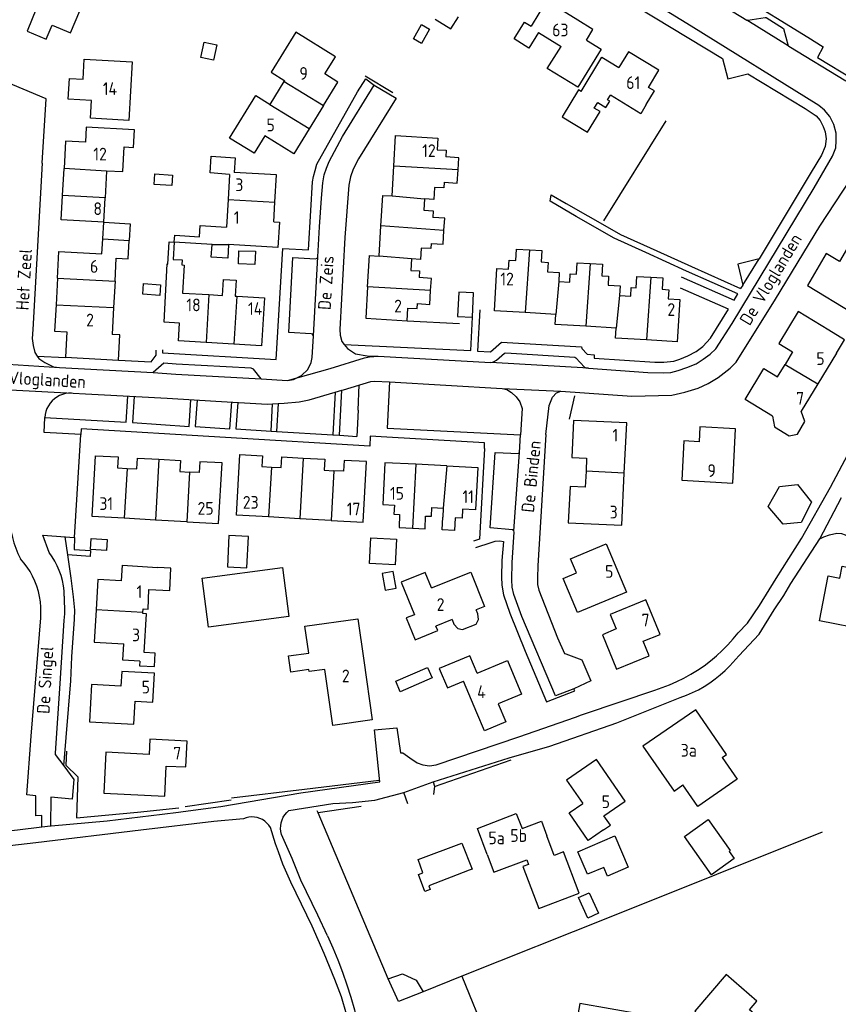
# Model space of a CAD drawing. Header units: metres. Extents: x 226218 to 240385, y 439369 to 449677.
# Tile 34 of 256: x 228172 to 228333, y 440047 to 440241. Entities that reach past the tile are written whole.
import ezdxf

# ---------------------------------------------------------------- set-up
doc = ezdxf.new("R2010")
doc.units = ezdxf.units.M
doc.header["$MEASUREMENT"] = 0
for name, color, linetype in [('BIJGEBOUW', 4, 'Continuous'), ('DAKRAND', 4, 'Continuous'), ('DAKRAND-BYG', 4, 'Continuous'), ('HEG', 253, 'Continuous'), ('HEK', 253, 'Continuous'), ('HOOFDGEBOUW', 4, 'Continuous'), ('HUISNUMMER', 253, 'Continuous'), ('KANTVERH', 253, 'Continuous'), ('RASTER', 253, 'Continuous'), ('STRAATNAAM', 253, 'Continuous'), ('TUSSENMUUR', 253, 'Continuous')]:
    doc.layers.add(name, color=color, linetype=linetype)
doc.styles.get("Standard").update_dxf_attribs({"font": 'iso.shx'})

msp = doc.modelspace()

# ---------------------------------------------------------------- linework, layer by layer
at = {"layer": 'BIJGEBOUW'}
msp.add_lwpolyline([(228185.72, 440136.83), (228185.86, 440139), (228189, 440138.8), (228188.86, 440136.63), (228185.72, 440136.83)], dxfattribs=at)
at = {"layer": 'DAKRAND'}
for p, q in [((228190.54, 440189.61), (228190.25, 440184.47)), ((228190.25, 440184.47), (228189.96, 440179.16))]:
    msp.add_line(p, q, dxfattribs=at)
for points in [[(228253.54, 440241.15), (228256.63, 440239.24), (228258.1, 440241.61)], [(228231.8, 440230.38), (228233.9, 440233.78), (228226.1, 440238.59), (228221.25, 440230.72), (228223.94, 440229.06)], [(228220, 440218.21), (228217.9, 440214.8), (228213.09, 440217.77), (228218.26, 440226.15), (228221.08, 440224.41)], [(228282.28, 440226.96), (228281.75, 440227.28), (228278.52, 440221.98), (228283.54, 440218.93), (228286, 440222.97), (228284.84, 440223.67), (228285.53, 440224.8), (228287.13, 440223.82), (228287.88, 440225.06), (228287.46, 440225.32)], [(228295.08, 440224.41), (228293.99, 440222.51), (228288.01, 440226.24)], [(228188.88, 440211.35), (228192.07, 440211.17), (228192.35, 440216.05), (228194.2, 440215.94), (228194.4, 440219.39), (228184.89, 440219.94), (228184.71, 440216.94)], [(228213.05, 440210.61), (228209.25, 440210.93), (228209.47, 440214.2), (228214.15, 440213.88), (228214, 440211.02)], [(228258.04, 440211.52), (228258.2, 440213.91), (228255.63, 440214.08)], [(228255.33, 440209.09), (228257.88, 440208.92), (228258.04, 440211.52)], [(228188.13, 440197.95), (228188.32, 440201.2), (228193.52, 440200.91), (228193.34, 440197.62)], [(228221.78, 440201.32), (228222.91, 440201.25), (228222.6, 440196.23), (228212.87, 440196.82)], [(228255.25, 440199.57), (228255.41, 440202.03), (228253.07, 440202.18)], [(228209.64, 440196.86), (228202.2, 440197.31), (228202.3, 440198.66), (228207.14, 440198.36), (228207.28, 440200.59), (228212.48, 440200.28)], [(228252.77, 440197.06), (228255.08, 440196.91), (228255.25, 440199.57)], [(228190.54, 440189.61), (228190.79, 440194.16), (228193.14, 440194.03), (228193.34, 440197.62)], [(228203.2, 440181.36), (228200.21, 440181.55), (228200.83, 440193.01), (228200.94, 440192.99), (228201.19, 440197.34), (228202.15, 440197.31), (228202.01, 440193.91), (228203.75, 440193.83), (228203.68, 440192.83), (228204.13, 440192.8), (228203.83, 440187.29)], [(228212.87, 440196.82), (228212.71, 440194.15), (228209.48, 440194.35), (228209.64, 440196.86)], [(228269.42, 440193.7), (228269.54, 440195.94), (228272.07, 440195.8)], [(228272.07, 440195.8), (228274.53, 440195.67), (228274.41, 440193.4)], [(228281.33, 440191), (228281.46, 440193.26), (228284.06, 440193.11)], [(228284.06, 440193.11), (228286.49, 440192.97), (228286.36, 440190.7)], [(228211.71, 440186.83), (228211.88, 440189.98), (228214.38, 440189.84), (228214.21, 440186.68)], [(228252.63, 440187.8), (228252.78, 440190.18), (228250.36, 440190.34)], [(228293.08, 440188.33), (228293.2, 440190.54), (228295.95, 440190.39)], [(228295.95, 440190.39), (228298.33, 440190.26), (228298.21, 440188.03)], [(228250.06, 440185.2), (228252.46, 440185.05), (228252.63, 440187.8)], [(228319.93, 440163.07), (228320.33, 440160.98), (228323.2, 440159.2), (228324.86, 440159.54), (228326.29, 440162.03), (228325.56, 440164.06)], [(228246.54, 440143.7), (228246.42, 440141.14), (228249.08, 440141.03)], [(228249.08, 440141.03), (228251.54, 440140.92), (228251.65, 440143.43)], [(228257.47, 440143.07), (228257.33, 440140.55), (228254.89, 440140.69), (228255.04, 440143.2)], [(228196.05, 440125.14), (228197.03, 440125.09), (228197.2, 440128.95), (228201.35, 440128.77), (228201.54, 440133.2), (228198.9, 440133.32)], [(228340.27, 440130.01), (228338.52, 440120.97), (228329.17, 440122.79), (228330.89, 440131.65), (228333.18, 440131.21), (228333.64, 440133.57), (228338.11, 440132.7), (228337.68, 440130.52), (228340.27, 440130.01)], [(228195.43, 440114.89), (228195.38, 440113.99), (228198.28, 440113.82), (228198.44, 440116.42), (228196.29, 440116.55), (228196.75, 440124.19), (228195.99, 440124.23)], [(228249.44, 440124.01), (228247.85, 440123.37), (228249.57, 440119.08), (228254.04, 440120.88), (228253.68, 440121.77)], [(228256.86, 440123.05), (228257.22, 440122.14), (228258.01, 440121.29), (228258.93, 440121.12), (228261.6, 440122.17), (228262.06, 440123.08), (228261.93, 440124.16), (228261.63, 440124.96)], [(228231.83, 440113.26), (228228.75, 440112.83), (228228.7, 440113.21), (228225.15, 440112.72), (228224.7, 440115.94), (228228.65, 440116.48)], [(228265.92, 440106.47), (228267.41, 440102.94), (228263.25, 440101.18), (228261.76, 440104.72)], [(228310, 440095.93), (228312.95, 440091.69), (228305.22, 440086.32), (228302.29, 440090.53)], [(228286.66, 440081.7), (228288.02, 440082.64), (228286.74, 440084.48)], [(228263.79, 440076.83), (228265.1, 440073.37), (228271.54, 440075.81), (228271.89, 440074.89), (228270.78, 440074.47), (228273.91, 440066.22), (228281.87, 440069.24), (228278.8, 440077.35), (228276.98, 440076.66), (228275.52, 440080.53)]]:
    msp.add_lwpolyline(points, dxfattribs=at)
at = {"layer": 'DAKRAND-BYG'}
msp.add_line((228250.25, 440072.93), (228251.12, 440073.26), dxfattribs=at)
for points in [[(228252.43, 440239.22), (228250.84, 440236.39), (228249.25, 440237.29), (228250.85, 440240.11), (228252.43, 440239.22)], [(228207.43, 440233.6), (228208.05, 440236.65), (228210.56, 440236.14), (228209.94, 440233.09), (228207.43, 440233.6)], [(228198.39, 440210.72), (228201.84, 440210.49), (228201.7, 440208.42), (228198.26, 440208.64), (228198.39, 440210.72)], [(228214.92, 440195.62), (228218.17, 440195.5), (228218.07, 440192.89), (228214.83, 440193.01), (228214.92, 440195.62)], [(228196.12, 440189.15), (228199.51, 440188.93), (228199.37, 440186.82), (228195.98, 440187.04), (228196.12, 440189.15)], [(228260.88, 440182.55), (228261.09, 440187.36), (228258.17, 440187.49), (228257.96, 440182.68), (228260.88, 440182.55)], [(228321.26, 440149.26), (228324.8, 440149.63), (228327.6, 440146.16), (228325.55, 440142.13), (228322, 440141.8), (228319.05, 440145.3), (228321.26, 440149.26)], [(228212.96, 440139.62), (228212.66, 440133.41), (228216.5, 440133.23), (228216.8, 440139.43), (228212.96, 440139.62)], [(228240.62, 440134.1), (228240.88, 440139.15), (228245.93, 440138.89), (228245.68, 440133.85), (228240.62, 440134.1)], [(228207.68, 440131.2), (228223.47, 440133.31), (228224.76, 440123.69), (228208.96, 440121.58), (228207.68, 440131.2)], [(228243.09, 440132.13), (228243.69, 440128.87), (228245.84, 440129.26), (228245.24, 440132.52), (228243.09, 440132.13)], [(228245.77, 440110.91), (228252.05, 440113.64), (228252.95, 440111.57), (228246.67, 440108.84), (228245.77, 440110.91)], [(228307.26, 440083.73), (228311.61, 440077.63), (228311.37, 440077.46), (228312.38, 440076.05), (228307.92, 440072.87), (228302.57, 440080.4), (228307.26, 440083.73)], [(228251.12, 440073.26), (228250.17, 440075.84), (228258.77, 440079.1), (228260.81, 440073.96), (228260.25, 440073.75)], [(228281.6, 440077.39), (228288.9, 440080.52), (228291.53, 440074.36), (228287.43, 440072.61), (228286.69, 440074.32), (228283.5, 440072.95), (228281.6, 440077.39)], [(228260.25, 440073.75), (228252.28, 440070.67), (228252.56, 440069.95), (228251.48, 440069.57), (228250.25, 440072.93)], [(228283.6, 440064.34), (228281.74, 440068.37), (228283.83, 440069.33), (228285.68, 440065.3), (228283.6, 440064.34)], [(228244.31, 440052.41), (228247.13, 440053.39), (228249.79, 440052.14), (228251.17, 440049.86), (228246.31, 440047.92), (228244.31, 440052.41)]]:
    msp.add_lwpolyline(points, dxfattribs=at)
at = {"layer": 'HEG'}
for p, q in [((228239.78, 440230.02), (228245.21, 440226.72)), ((228286.72, 440201.5), (228298.96, 440221.18)), ((228248.02, 440181.85), (228258.33, 440181.28)), ((228280.93, 440167.06), (228279.91, 440162.48)), ((228204.32, 440086.29), (228213.42, 440087.57)), ((228194.96, 440085.17), (228203.07, 440086.05)), ((228239, 440086.32), (228230.52, 440085.01))]:
    msp.add_line(p, q, dxfattribs=at)
msp.add_lwpolyline([(228181.01, 440097.17), (228180.89, 440094.41), (228183.23, 440092.12), (228182.93, 440084.07), (228194.96, 440085.17)], dxfattribs=at)
at = {"layer": 'HEK'}
msp.add_lwpolyline([(228258.8, 440052.9), (228263.69, 440040.86), (228278.02, 440037.96)], dxfattribs=at)
at = {"layer": 'HOOFDGEBOUW'}
for p, q in [((228273.86, 440238.55), (228278.33, 440235.8)), ((228221.08, 440224.41), (228223.85, 440228.92)), ((228223.85, 440228.92), (228223.94, 440229.06)), ((228287.46, 440225.32), (228288.01, 440226.24)), ((228231.57, 440224.15), (228228.76, 440219.58)), ((228180.22, 440206.5), (228180.51, 440211.76)), ((228188.88, 440211.29), (228188.59, 440206.02)), ((228188.88, 440211.35), (228188.88, 440211.29)), ((228213.05, 440210.61), (228212.78, 440205.66)), ((228245.04, 440206.39), (228245.39, 440212.28)), ((228188.32, 440201.2), (228188.59, 440206.02)), ((228212.78, 440205.66), (228212.48, 440200.28)), ((228221.78, 440201.32), (228221.99, 440205.15)), ((228242.49, 440194.54), (228242.85, 440200.52)), ((228179.22, 440190.23), (228178.93, 440184.99)), ((228203.83, 440187.29), (228209.01, 440186.98)), ((228209.01, 440186.98), (228211.71, 440186.83)), ((228214.21, 440186.68), (228214.48, 440186.67)), ((228178.93, 440184.99), (228178.65, 440179.78)), ((228277.28, 440183.1), (228271.23, 440183.46)), ((228289.17, 440180.4), (228283.17, 440180.76)), ((228213.93, 440177.24), (228208.46, 440177.56)), ((228332.5, 440175.49), (228328.84, 440169.46)), ((228328.84, 440169.46), (228325.56, 440164.06)), ((228255.85, 440153.28), (228249.75, 440153.6)), ((228255.13, 440144.99), (228255.04, 440143.2)), ((228198.48, 440142.64), (228192.36, 440142.99)), ((228226.89, 440142.9), (228220.76, 440143.25)), ((228233.05, 440142.55), (228226.89, 440142.9)), ((228204.64, 440142.29), (228198.48, 440142.64)), ((228195.99, 440124.23), (228196.01, 440124.43)), ((228196.01, 440124.43), (228196.05, 440125.14)), ((228256.86, 440123.05), (228253.68, 440121.77)), ((228261.76, 440104.72), (228259.14, 440110.96))]:
    msp.add_line(p, q, dxfattribs=at)
for points in [[(228171.87, 440244.68), (228175.1, 440243.33), (228173.25, 440238.83), (228176.99, 440237.26), (228178.14, 440239.99), (228181.79, 440238.46), (228185.45, 440247.17), (228174.81, 440251.65), (228171.87, 440244.68)], [(228283.29, 440237), (228284.59, 440239.12), (228281.6, 440240.99), (228275.46, 440244.74), (228272.42, 440239.79)], [(228273.86, 440238.55), (228271.98, 440235.48), (228269.06, 440237.28), (228271.1, 440240.6), (228272.42, 440239.79)], [(228283.29, 440237), (228286.18, 440235.23), (228281.62, 440227.79), (228275.6, 440231.47), (228278.33, 440235.8)], [(228295.52, 440227.73), (228297.55, 440231.1), (228291.55, 440234.71), (228289.69, 440231.63)], [(228181.33, 440225.44), (228181.57, 440229.5), (228184.26, 440229.34), (228184.49, 440233.28), (228193.92, 440232.74), (228193.26, 440221.24), (228185.71, 440221.67), (228185.91, 440225.18), (228181.33, 440225.44)], [(228282.28, 440226.96), (228286.35, 440233.66), (228289.69, 440231.63)], [(228231.57, 440224.15), (228234.41, 440228.77), (228231.8, 440230.38)], [(228295.08, 440224.41), (228296.66, 440227.04), (228295.52, 440227.73)], [(228228.76, 440219.58), (228225.74, 440214.67), (228220, 440218.21)], [(228184.71, 440216.94), (228180.81, 440217.16), (228180.51, 440211.76)], [(228245.39, 440212.28), (228245.75, 440218.25), (228254.06, 440217.75), (228253.92, 440215.48), (228255.71, 440215.38), (228255.63, 440214.08)], [(228221.99, 440205.15), (228222.29, 440210.57), (228214, 440211.02)], [(228255.33, 440209.09), (228255.27, 440207.97), (228253.42, 440208.08), (228253.28, 440205.69), (228251.46, 440205.8)], [(228188.32, 440201.2), (228179.95, 440201.67), (228180.22, 440206.5)], [(228242.85, 440200.52), (228243.21, 440206.5), (228245.04, 440206.39)], [(228251.46, 440205.8), (228251.33, 440203.58), (228253.15, 440203.47), (228253.07, 440202.18)], [(228179.22, 440190.23), (228179.5, 440195.45), (228187.95, 440194.99), (228188.13, 440197.95)], [(228252.77, 440197.06), (228252.7, 440196.03), (228250.81, 440196.14), (228250.68, 440193.91), (228248.89, 440194.02)], [(228335.62, 440183.39), (228341.01, 440192.34), (228334.68, 440196.16), (228333.08, 440193.51), (228330.49, 440195.06), (228326.77, 440188.76), (228335.62, 440183.39)], [(228240.24, 440188.5), (228240.61, 440194.66), (228242.49, 440194.54)], [(228248.89, 440194.02), (228248.75, 440191.75), (228250.44, 440191.65), (228250.36, 440190.34)], [(228271.23, 440183.46), (228265.19, 440183.82), (228265.68, 440192.13), (228267.96, 440191.99), (228268.07, 440193.78), (228269.42, 440193.7)], [(228274.41, 440193.4), (228275.77, 440193.32), (228275.66, 440191.49), (228277.96, 440191.35), (228277.86, 440189.58)], [(228277.86, 440189.58), (228280.03, 440189.46), (228280.12, 440191.07), (228281.33, 440191)], [(228286.36, 440190.7), (228287.67, 440190.62), (228287.56, 440188.84), (228289.92, 440188.7), (228289.81, 440186.78)], [(228240.24, 440188.5), (228239.87, 440182.34), (228248.02, 440181.85)], [(228289.81, 440186.78), (228292.01, 440186.65), (228292.12, 440188.39), (228293.08, 440188.33)], [(228298.21, 440188.03), (228299.48, 440187.95), (228299.37, 440186.13), (228301.68, 440185.99), (228301.18, 440177.71), (228295.12, 440178.07)], [(228214.48, 440186.67), (228219.94, 440186.35), (228219.39, 440176.92), (228213.93, 440177.24)], [(228248.02, 440181.85), (228248.17, 440184.33), (228250, 440184.22), (228250.06, 440185.2)], [(228331.02, 440179.97), (228324.96, 440183.64), (228321.15, 440177.36), (228323.86, 440175.71), (228322.38, 440173.26)], [(228283.17, 440180.76), (228277.16, 440181.12), (228277.28, 440183.1)], [(228178.65, 440179.78), (228181.05, 440179.65), (228180.77, 440174.65), (228191.21, 440174.09), (228191.48, 440179.08), (228189.96, 440179.16)], [(228208.46, 440177.56), (228203, 440177.88), (228203.2, 440181.36)], [(228295.12, 440178.07), (228289.05, 440178.43), (228289.17, 440180.4)], [(228332.5, 440175.49), (228334.08, 440178.11), (228331.02, 440179.97)], [(228319.93, 440163.07), (228314.51, 440166.36), (228318.2, 440172.46), (228320.9, 440170.82), (228322.38, 440173.26)], [(228290.75, 440151.84), (228291.23, 440161.74), (228280.76, 440162.25), (228280.41, 440154.95), (228283.34, 440154.81), (228283.22, 440152.23)], [(228312.09, 440149.92), (228312.66, 440160.57), (228305.64, 440160.95), (228305.48, 440158.04), (228302.48, 440158.2), (228302.07, 440150.46), (228312.09, 440149.92)], [(228192.36, 440142.99), (228186.04, 440143.35), (228186.72, 440155.3), (228191.15, 440155.04), (228191.02, 440152.89), (228192.91, 440152.78)], [(228192.91, 440152.78), (228194.81, 440152.68), (228194.93, 440154.83), (228199.17, 440154.58)], [(228199.17, 440154.58), (228203.41, 440154.33), (228203.28, 440152.18), (228205.2, 440152.07)], [(228220.76, 440143.25), (228214.44, 440143.61), (228215.12, 440155.56), (228219.55, 440155.3), (228219.42, 440153.15), (228221.32, 440153.04)], [(228221.32, 440153.04), (228223.21, 440152.94), (228223.34, 440155.09), (228227.58, 440154.84)], [(228227.58, 440154.84), (228231.82, 440154.59), (228231.69, 440152.44), (228233.6, 440152.33)], [(228233.05, 440142.55), (228239.34, 440142.2), (228240.02, 440154.14), (228235.63, 440154.37), (228235.51, 440152.22), (228233.6, 440152.33)], [(228204.64, 440142.29), (228210.93, 440141.93), (228211.61, 440153.88), (228207.22, 440154.11), (228207.11, 440151.97), (228205.2, 440152.07)], [(228249.75, 440153.6), (228243.65, 440153.92), (228243.22, 440145.68), (228245.52, 440145.55), (228245.43, 440143.76), (228246.54, 440143.7)], [(228255.85, 440153.28), (228261.94, 440152.95), (228261.5, 440144.66), (228258.94, 440144.79), (228258.84, 440143), (228257.47, 440143.07)], [(228283.22, 440152.23), (228283.07, 440149.1), (228280.07, 440149.25), (228279.73, 440142.11), (228290.25, 440141.6), (228290.75, 440151.84)], [(228251.65, 440143.43), (228252.82, 440143.37), (228252.91, 440145.11), (228255.13, 440144.99)], [(228291.17, 440128.47), (228281.57, 440124.42), (228278.73, 440131.14), (228281.36, 440132.25), (228280.18, 440135.03), (228287.15, 440137.97), (228291.17, 440128.47)], [(228191.81, 440130.68), (228191.99, 440133.73), (228198.9, 440133.32)], [(228252.81, 440129.28), (228251.59, 440132.31), (228246.87, 440130.41), (228249.44, 440124.01)], [(228252.81, 440129.28), (228260.54, 440132.39), (228263.26, 440125.62), (228261.63, 440124.96)], [(228191.81, 440130.68), (228187.17, 440130.96), (228186.81, 440124.97)], [(228297.78, 440120.14), (228294.96, 440126.95), (228288, 440124.07), (228289.18, 440121.21), (228286.44, 440120.08), (228289.24, 440113.3), (228295.66, 440115.95), (228294.49, 440118.78), (228297.78, 440120.14)], [(228186.81, 440124.97), (228186.43, 440118.63), (228192.3, 440118.27)], [(228228.65, 440116.48), (228227.91, 440121.78), (228238.33, 440123.23), (228239.48, 440115.04)], [(228195.43, 440114.89), (228192.1, 440115.09), (228192.3, 440118.27)], [(228261.79, 440112.49), (228260.34, 440115.94), (228254.34, 440113.41), (228255.93, 440109.61), (228259.14, 440110.96)], [(228239.48, 440115.04), (228241.12, 440103.33), (228233.38, 440102.24), (228231.83, 440113.26)], [(228261.79, 440112.49), (228267.75, 440114.99), (228270.52, 440108.4), (228265.92, 440106.47)], [(228198.01, 440106.82), (228198.33, 440112.49), (228191.88, 440112.86), (228191.71, 440109.97), (228185.93, 440110.3), (228185.51, 440102.96), (228194.24, 440102.47), (228194.5, 440107.02), (228198.01, 440106.82)], [(228310, 440095.93), (228310.86, 440096.53), (228304.82, 440105.31), (228294.39, 440098.13), (228300.55, 440089.32), (228302.29, 440090.53)], [(228204.46, 440094.06), (228204.71, 440099.17), (228197.4, 440099.53), (228197.25, 440096.53), (228188.71, 440096.95), (228188.32, 440088.94), (228200.31, 440088.35), (228200.6, 440094.25), (228204.46, 440094.06)], [(228286.74, 440084.48), (228290.9, 440087.35), (228285.26, 440095.51), (228279.39, 440091.45), (228282.56, 440086.86)], [(228286.66, 440081.7), (228283.63, 440079.61), (228279.89, 440085.02), (228282.56, 440086.86)], [(228263.79, 440076.83), (228261.84, 440081.99), (228269.5, 440084.89), (228270.62, 440081.94), (228274.44, 440083.38), (228275.52, 440080.53)], [(228320.92, 440012.42), (228315.64, 440026.79), (228313.86, 440026.13), (228312.86, 440028.86), (228322.52, 440040.17), (228315.36, 440046.29), (228316.85, 440048.02), (228310.77, 440053.21), (228304.66, 440046.06), (228306.1, 440044.64), (228305.87, 440043.33), (228281.98, 440047.51), (228280.36, 440038.25), (228278.14, 440038.64), (228278.02, 440037.96)]]:
    msp.add_lwpolyline(points, dxfattribs=at)
at = {"layer": 'KANTVERH'}
for p, q in [((228323.01, 440235.93), (228314.85, 440240.94)), ((228176.23, 440212.84), (228174.39, 440180.11)), ((228229.61, 440178.89), (228230.47, 440194.42)), ((228314.1, 440188.83), (228317.27, 440194.01)), ((228314.1, 440188.83), (228313.64, 440188.17)), ((228175.25, 440174.9), (228180.77, 440174.62)), ((228163.79, 440173.7), (228179.64, 440172.63)), ((228283.7, 440172.49), (228264.48, 440173.6)), ((228233.87, 440167.78), (228235.15, 440168.16)), ((228234.68, 440159.3), (228235.15, 440168.16)), ((228238.38, 440164.25), (228238.6, 440169.21)), ((228266.72, 440168.52), (228278.25, 440168.02)), ((228233.87, 440167.78), (228233.38, 440159.38)), ((228221.28, 440160.14), (228221.52, 440165.51)), ((228221.52, 440165.51), (228222.61, 440165.55)), ((228222.61, 440165.55), (228222.32, 440160.07)), ((228238.38, 440164.25), (228238.09, 440159.09)), ((228221.28, 440160.14), (228222.32, 440160.07)), ((228222.32, 440160.07), (228233.38, 440159.38)), ((228233.38, 440159.38), (228234.68, 440159.3)), ((228234.68, 440159.3), (228238.09, 440159.09)), ((228269.01, 440140.51), (228270.13, 440155.9)), ((228329.2, 440138.94), (228333.46, 440147.04)), ((228181.25, 440135.77), (228180.75, 440139.34)), ((228313.15, 440120.44), (228315, 440122.36)), ((228311.51, 440113.98), (228313.27, 440115.92)), ((228275.45, 440106.88), (228281.01, 440109.02)), ((228281.01, 440109.02), (228280.85, 440109.45)), ((228282.92, 440104.51), (228296.73, 440109.18)), ((228248.16, 440086.84), (228247.39, 440089.01)), ((228177.93, 440088.12), (228177.83, 440082.48)), ((228176.14, 440082.28), (228177.83, 440082.48)), ((228222.13, 440078.94), (228221.12, 440082.18)), ((228225.39, 440076.05), (228223.31, 440080.78))]:
    msp.add_line(p, q, dxfattribs=at)
for points in [[(228331.2, 440222.02), (228330.17, 440223.28), (228329.04, 440224.21), (228303.89, 440239.79), (228266.1, 440262.99), (228217.26, 440293.04), (228198.73, 440304.14), (228190.09, 440308.15), (228183.49, 440311.01), (228174.77, 440313.96), (228160.01, 440317.7), (228140.34, 440321.63), (228124.43, 440324.28), (228110.83, 440326.07), (228101.73, 440326.4), (228084.18, 440325.44), (228071.96, 440324.19)], [(228166.18, 440314.11), (228172.37, 440312.55), (228179.55, 440310.25), (228186.11, 440307.62), (228192.05, 440304.98), (228198.83, 440301.54), (228212.03, 440293.8), (228223.42, 440286.9), (228239.17, 440277.31), (228248.99, 440271.09), (228265.51, 440261.05), (228289.87, 440245.72), (228310.06, 440233.43), (228311.15, 440229.43), (228315.05, 440230.43), (228326.35, 440223.56), (228328.49, 440222.13), (228329.3, 440221.24), (228329.91, 440220.06), (228330.25, 440218.99), (228330.45, 440217.64)], [(228218.42, 440304.42), (228223.91, 440301.04), (228225.31, 440300.19), (228229.28, 440297.7), (228230.11, 440294.22), (228232.26, 440292.97), (228234.5, 440294.47), (228235.92, 440295.43), (228239.26, 440293.4), (228238.52, 440292.08), (228246.39, 440287.17), (228249.13, 440285.46), (228267.53, 440274.13), (228270.35, 440272.48), (228292.7, 440258.68), (228296.02, 440256.53), (228313.41, 440245.98), (228326.87, 440237.61)], [(228289.79, 440259.24), (228290.64, 440255.92), (228290.77, 440255.77), (228295.21, 440253.07), (228295.47, 440253.11), (228298.58, 440253.93), (228298.73, 440253.92), (228304.63, 440250.15), (228304.74, 440249.99), (228305.49, 440246.8), (228305.63, 440246.65), (228314.85, 440240.94), (228315.05, 440240.95), (228318.49, 440241.52), (228318.66, 440241.49), (228322.09, 440239.35), (228323.01, 440235.93), (228323.14, 440235.82), (228334.37, 440229.02)], [(228176.23, 440212.84), (228176.99, 440225.51), (228141.18, 440240.51), (228140.79, 440239.56), (228123.87, 440201.55)], [(228326.87, 440237.61), (228329.85, 440235.71), (228328.77, 440233.65), (228335.93, 440229.32)], [(228199.9, 440176.09), (228199.91, 440175.52), (228222.22, 440174.19), (228223.57, 440196.08), (228228.64, 440195.81), (228229.04, 440203.53), (228229.39, 440209.15), (228229.6, 440210.23), (228229.91, 440211.37), (228230.22, 440212.66), (228238.23, 440226.84), (228239.92, 440229.4), (228241.51, 440228.21)], [(228231.14, 440205.93), (228231.44, 440208.98), (228231.71, 440210.53), (228232.16, 440211.86), (228232.65, 440213.19), (228235.27, 440218.08), (228241.51, 440228.21), (228245.89, 440225.63), (228238.46, 440213.67), (228237.39, 440211.63), (228236.89, 440210.16), (228236.57, 440208.52), (228235.77, 440198.19), (228234.75, 440180.13), (228234.82, 440179.03), (228235.2, 440177.78), (228235.65, 440177.2)], [(228235.65, 440177.2), (228236.27, 440176.4), (228237.86, 440175.36), (228240.18, 440174.92), (228242.34, 440174.84), (228264.48, 440173.6), (228265.01, 440173.75), (228265.62, 440174.11), (228267.19, 440175.49), (228267.42, 440175.52), (228280.99, 440174.65), (228281.2, 440174.54), (228282.92, 440172.74), (228283.2, 440172.57), (228283.7, 440172.49), (228295.41, 440171.67), (228298.45, 440171.57), (228299.92, 440171.68), (228301.35, 440172.05), (228303.04, 440172.62), (228304.89, 440173.34), (228306.29, 440174.27), (228307.63, 440175.27), (228308.75, 440176.32), (228311.95, 440181.28), (228328.09, 440208.01), (228331.71, 440214.21), (228332.36, 440215.83), (228332.46, 440217.23), (228332.46, 440218.75), (228331.98, 440220.47), (228331.2, 440222.02)], [(228330.45, 440217.64), (228330.29, 440216.13), (228329.55, 440214.39), (228327.49, 440211.06), (228317.27, 440194.01)], [(228315, 440122.36), (228317.32, 440125.85), (228320.64, 440131.15), (228325.62, 440139.03), (228331.32, 440149.09), (228338.12, 440161.94), (228351.73, 440186.79), (228360.29, 440203.64), (228360.34, 440204.33), (228360.08, 440205.08), (228359.64, 440205.66), (228358.76, 440206.38), (228345.06, 440212.49), (228342.18, 440213.07), (228341.38, 440213.12), (228340.6, 440212.95), (228339.89, 440213.62)], [(228329.22, 440200.44), (228335.24, 440209.61), (228336.5, 440211.5), (228337.3, 440212.22), (228337.98, 440212.69)], [(228174.39, 440180.11), (228174.26, 440178.32), (228174.43, 440176.98), (228174.78, 440175.62), (228175.25, 440174.9), (228175.56, 440174.43), (228176.73, 440173.61), (228178.45, 440172.8), (228179.64, 440172.63), (228198.03, 440171.68), (228202.48, 440171.34), (228219.29, 440170.41), (228224.49, 440170.09), (228225.65, 440170.3), (228227.22, 440171.1), (228228.45, 440172.27), (228229.16, 440173.65), (228229.33, 440174.59), (228229.61, 440178.89), (228229.41, 440179.23), (228229.11, 440179.28), (228224.75, 440179.51), (228225.51, 440194.26), (228229.99, 440194.01), (228230.29, 440194.13), (228230.47, 440194.42), (228230.79, 440200.34), (228231.14, 440205.93)], [(228301.94, 440190.48), (228312.34, 440185.91), (228313.06, 440187.11), (228302.96, 440191.62), (228294.97, 440195.26), (228288.73, 440198.06), (228281.27, 440202.34), (228276.17, 440205.34), (228276.38, 440206.61), (228279.34, 440204.9), (228287.83, 440200.02), (228290.03, 440198.79), (228297.17, 440195.58), (228303.97, 440192.53), (228313.64, 440188.17)], [(228275.3, 440159.47), (228275.97, 440165.18), (228276.62, 440166.79), (228277.39, 440167.67), (228278.25, 440168.02), (228292.26, 440167), (228300.1, 440167.21), (228302.68, 440167.77), (228305.31, 440168.58), (228307.24, 440169.47), (228309.21, 440170.69), (228311.6, 440172.49), (228312.73, 440173.66), (228320.52, 440186.1), (228329.22, 440200.44)], [(228317.27, 440194.01), (228313.12, 440192.97), (228314.1, 440188.83)], [(228262.29, 440183.99), (228261.89, 440175.86), (228264.41, 440175.73), (228266.56, 440177.62), (228282.34, 440176.71), (228282.37, 440176.41), (228283.44, 440175.29), (228284.8, 440175.15), (228284.84, 440174.51), (228296.75, 440173.7), (228298.52, 440173.66), (228300.51, 440173.91), (228301.69, 440174.28), (228303.24, 440174.95), (228304.89, 440175.81), (228306.19, 440176.75), (228307.73, 440178.41), (228311.22, 440184.1), (228301.81, 440188.27)], [(228235.65, 440177.2), (228260.58, 440175.97), (228260.88, 440182.55)], [(228191.21, 440174.09), (228197.65, 440173.76), (228198.62, 440175.08), (228198.63, 440176.08)], [(228224.49, 440170.09), (228232.85, 440172.44), (228239.64, 440174.54), (228240.61, 440174.75), (228242.34, 440174.84)], [(228219.29, 440170.41), (228217.76, 440172.32), (228217.32, 440172.49), (228202.58, 440173.27), (228200.17, 440173.47), (228198.03, 440171.68)], [(228235.15, 440168.16), (228235.49, 440168.26), (228240.85, 440169.9), (228241.59, 440169.98), (228244.57, 440169.81), (228266.72, 440168.52), (228267.63, 440168.29), (228268.55, 440167.72), (228269.44, 440166.89), (228270.21, 440165.89), (228270.65, 440164.59), (228270.34, 440159.38)], [(228166.2, 440168.46), (228200.81, 440166.59), (228210.38, 440166.03), (228220.45, 440165.46), (228221.52, 440165.51)], [(228244.57, 440169.81), (228244.06, 440160.71), (228270.34, 440159.38)], [(228182.58, 440139.21), (228183.79, 440159.45), (228176.59, 440159.87), (228176.71, 440162.81), (228192.74, 440161.88), (228193.09, 440167.01)], [(228181.99, 440167.61), (228181.39, 440167.59), (228180.79, 440167.51), (228180.2, 440167.35), (228179.64, 440167.12), (228179.1, 440166.83), (228178.61, 440166.48), (228178.16, 440166.07), (228177.76, 440165.61), (228177.42, 440165.11), (228177.14, 440164.57), (228176.93, 440164), (228176.79, 440163.41), (228176.71, 440162.81)], [(228194.31, 440166.94), (228193.99, 440161.85), (228205.11, 440161.07), (228205.43, 440166.32)], [(228206.69, 440166.25), (228206.34, 440161.07), (228213.15, 440160.61), (228213.51, 440165.86)], [(228222.61, 440165.55), (228223.81, 440165.6), (228226.8, 440165.89), (228228.75, 440166.27), (228233.87, 440167.78)], [(228214.71, 440165.79), (228214.34, 440160.57), (228221.28, 440160.14)], [(228240.76, 440159.14), (228240.71, 440157.15), (228183.85, 440160.59), (228183.79, 440159.45)], [(228263.22, 440156.68), (228263.24, 440157.81), (228244.03, 440158.95), (228240.76, 440159.14)], [(228275.3, 440159.47), (228273.75, 440133.65), (228273.66, 440131.25), (228273.67, 440129.96), (228273.95, 440128.82), (228277.62, 440119.47), (228278.98, 440116.4), (228279.26, 440116.33), (228282.39, 440115.11), (228284.16, 440110.99), (228280.85, 440109.45), (228277.23, 440108.03), (228270.59, 440123.69), (228268.98, 440127.98), (228268.66, 440129.41), (228268.6, 440130.86), (228268.7, 440134.26), (228269.06, 440140.28), (228269.01, 440140.51), (228268.73, 440140.7), (228264.35, 440141.08), (228265.37, 440155.92), (228269.98, 440155.73), (228270.13, 440155.9), (228270.34, 440159.38)], [(228263.22, 440156.68), (228262.24, 440138.88), (228261.07, 440138.46)], [(228169.86, 440143.69), (228169.88, 440142.57), (228169.97, 440141.45), (228170.13, 440140.33), (228170.35, 440139.23), (228170.65, 440138.15), (228171.01, 440137.08), (228171.44, 440136.04), (228171.94, 440135.03)], [(228177.58, 440136.26), (228176.34, 440139.64), (228182.58, 440139.21)], [(228182.58, 440139.21), (228182.51, 440136.83), (228185.7, 440136.62), (228185.68, 440135.44), (228181.25, 440135.77)], [(228313.27, 440115.92), (228317.27, 440120.2), (228320.26, 440124.99), (228322.15, 440127.79), (228323.51, 440130.14), (228329.2, 440138.94)], [(228329.2, 440138.94), (228330.02, 440139.33), (228331.15, 440139.73), (228332.59, 440140.04), (228333.5, 440139.99), (228334.24, 440139.7), (228340.51, 440136.53), (228366.52, 440131.26)], [(228261.56, 440137.22), (228264.54, 440138.21), (228265.35, 440138.46), (228266.25, 440138.54), (228266.99, 440138.44), (228266.67, 440134.66), (228266.57, 440131.47), (228266.68, 440129.81), (228266.99, 440127.93), (228268.23, 440124.32), (228271.21, 440116.85), (228275.45, 440106.88)], [(228175.91, 440123.38), (228175.96, 440124.43), (228175.94, 440125.49), (228175.85, 440126.54), (228175.68, 440127.58), (228175.45, 440128.61), (228175.14, 440129.62), (228174.77, 440130.61), (228174.33, 440131.57), (228173.82, 440132.49), (228173.25, 440133.38), (228172.62, 440134.23), (228171.94, 440135.03)], [(228180.56, 440127.68), (228180.5, 440128.71), (228180.38, 440129.72), (228180.18, 440130.73), (228179.91, 440131.72), (228179.57, 440132.69), (228179.17, 440133.63), (228178.7, 440134.54), (228178.17, 440135.42), (228177.58, 440136.26)], [(228180.48, 440094.26), (228181.87, 440111), (228182.05, 440115.7), (228182.58, 440123.12), (228182.64, 440124.91), (228182.36, 440127.51), (228181.9, 440131.18), (228181.25, 440135.77)], [(228180.56, 440127.68), (228180.57, 440124.18), (228180.47, 440122.85), (228179.69, 440110.49), (228178.79, 440096.77), (228178.79, 440096.52), (228180.48, 440094.26), (228182.45, 440091.63), (228182.11, 440087.74), (228177.93, 440088.12)], [(228174.96, 440088.4), (228173.16, 440088.56), (228174.06, 440100.12), (228175.91, 440123.38)], [(228296.73, 440109.18), (228298.21, 440109.67), (228299.66, 440110.23), (228301.09, 440110.85), (228302.48, 440111.54), (228303.84, 440112.29), (228305.17, 440113.11), (228306.45, 440113.99), (228307.69, 440114.93), (228308.88, 440115.93), (228310.03, 440116.98), (228311.12, 440118.09), (228312.17, 440119.24), (228313.15, 440120.44)], [(228301.73, 440107.75), (228302.96, 440108.19), (228304.16, 440108.7), (228305.33, 440109.27), (228306.46, 440109.91), (228307.56, 440110.61), (228308.62, 440111.37), (228309.63, 440112.19), (228310.6, 440113.06), (228311.51, 440113.98)], [(228268.11, 440095.86), (228276.08, 440098.15), (228289.27, 440102.74), (228301.73, 440107.75)], [(228281.16, 440103.88), (228282.35, 440104.29), (228282.92, 440104.51)], [(228203.05, 440085.19), (228203.92, 440085.31), (228211.37, 440086.27), (228227.09, 440088.95), (228242.62, 440091.17), (228241.61, 440101.34), (228246.02, 440101.79), (228246.71, 440096.83), (228247.15, 440096.84), (228248.53, 440095.84), (228249.99, 440094.91), (228251.11, 440094.47), (228252.39, 440094.29), (228253.76, 440094.46), (228270.02, 440100.02), (228281.16, 440103.88)], [(228237.27, 440087.09), (228241.66, 440087.53), (228247.39, 440089.01), (228253.12, 440091.17), (228268.11, 440095.86)], [(228253.12, 440091.17), (228253.38, 440090.28), (228253.18, 440088.62)], [(228176.14, 440082.28), (228176.12, 440084.54), (228174.93, 440084.45), (228174.96, 440088.4)], [(228224.76, 440085.49), (228233.39, 440086.86), (228237.27, 440087.09)], [(228177.83, 440082.48), (228177.95, 440082.49), (228189.01, 440083.44), (228199.82, 440084.78), (228203.05, 440085.19)], [(228223.31, 440080.78), (228223.17, 440081.35), (228223.12, 440081.93), (228223.14, 440082.51), (228223.23, 440083.08), (228223.4, 440083.64), (228223.64, 440084.16), (228223.96, 440084.66), (228224.33, 440085.1), (228224.76, 440085.49)], [(228215.8, 440083.89), (228209.95, 440083.34), (228195.62, 440081.62), (228174.99, 440079.11), (228152.72, 440076.61), (228136.93, 440074.49), (228128.37, 440073.33), (228125.83, 440072.89), (228123.22, 440072.31), (228119.7, 440071.37), (228116.02, 440070.45), (228111.51, 440069.1), (228106.24, 440067.26), (228099.87, 440064.71), (228093.53, 440062.08), (228083.59, 440058.08), (228076.51, 440055.29), (228070.21, 440053.13), (228065.01, 440051.65), (228060.36, 440050.62), (228053.96, 440049.24), (228050.18, 440048.32), (228048.51, 440047.7), (228047.07, 440047.04)], [(228221.12, 440082.18), (228220.8, 440082.64), (228220.43, 440083.04), (228220.01, 440083.4), (228219.54, 440083.7), (228219.04, 440083.94), (228218.51, 440084.11), (228217.96, 440084.21), (228217.41, 440084.23), (228216.86, 440084.19), (228216.32, 440084.07), (228215.8, 440083.89)], [(228057.31, 440052.48), (228061.28, 440053.36), (228067.78, 440055.15), (228075.91, 440057.9), (228089.99, 440063.73), (228102.23, 440068.91), (228107.48, 440070.87), (228108.52, 440071.21), (228112.01, 440072.32), (228114.25, 440072.96), (228117.64, 440073.93), (228123.49, 440075.39), (228129.97, 440076.61), (228138.07, 440077.79), (228152.38, 440079.53), (228171.32, 440081.71), (228176.14, 440082.28)], [(228236.95, 440040.88), (228236.79, 440042.29), (228236.09, 440045.47), (228235.07, 440048.82), (228233.79, 440052.28), (228231.72, 440057.4), (228229.32, 440062.75), (228225.11, 440071.39), (228223.53, 440074.95), (228222.71, 440077.36), (228222.13, 440078.94)], [(228232.33, 440060.88), (228230.44, 440064.89), (228227.1, 440071.82), (228225.39, 440076.05)], [(228232.33, 440060.88), (228233.4, 440058.51), (228234.4, 440056.12), (228235.32, 440053.69), (228236.17, 440051.23), (228236.94, 440048.76), (228237.64, 440046.26), (228238.26, 440043.73), (228238.8, 440041.2), (228239.27, 440038.64), (228239.65, 440036.07)]]:
    msp.add_lwpolyline(points, dxfattribs=at)
at = {"layer": 'RASTER'}
for p, q in [((228253.37, 440090.21), (228268.47, 440095.44)), ((228258.8, 440052.9), (228251.17, 440049.86))]:
    msp.add_line(p, q, dxfattribs=at)
for points in [[(228213.45, 440088), (228227.84, 440089.71), (228242.54, 440091.45)], [(228244.31, 440052.41), (228230.52, 440085.01), (228230.34, 440085.42)], [(228329.67, 440081.23), (228288.11, 440064.59), (228258.8, 440052.9)]]:
    msp.add_lwpolyline(points, dxfattribs=at)
at = {"layer": 'TUSSENMUUR'}
for p, q in [((228223.85, 440228.92), (228231.57, 440224.15)), ((228188.88, 440211.29), (228180.51, 440211.76)), ((228258.04, 440211.52), (228245.39, 440212.28)), ((228188.59, 440206.02), (228180.22, 440206.5)), ((228212.78, 440205.66), (228221.99, 440205.15)), ((228245.04, 440206.39), (228251.46, 440205.8)), ((228255.25, 440199.57), (228242.85, 440200.52)), ((228188.13, 440197.95), (228193.34, 440197.62)), ((228209.64, 440196.86), (228212.87, 440196.82)), ((228272.07, 440195.8), (228271.23, 440183.46)), ((228248.89, 440194.02), (228242.49, 440194.54)), ((228284.06, 440193.11), (228283.17, 440180.76)), ((228179.22, 440190.23), (228190.54, 440189.61)), ((228277.86, 440189.58), (228277.28, 440183.1)), ((228295.95, 440190.39), (228295.12, 440178.07)), ((228252.63, 440187.8), (228240.24, 440188.5)), ((228209.01, 440186.98), (228208.46, 440177.56)), ((228214.48, 440186.67), (228213.93, 440177.24)), ((228289.81, 440186.78), (228289.17, 440180.4)), ((228178.93, 440184.99), (228190.25, 440184.47)), ((228322.38, 440173.26), (228328.84, 440169.46)), ((228199.17, 440154.58), (228198.48, 440142.64)), ((228227.58, 440154.84), (228226.89, 440142.9)), ((228192.91, 440152.78), (228192.36, 440142.99)), ((228221.32, 440153.04), (228220.76, 440143.25)), ((228249.75, 440153.6), (228249.08, 440141.03)), ((228255.85, 440153.28), (228255.13, 440144.99)), ((228205.2, 440152.07), (228204.64, 440142.29)), ((228233.6, 440152.33), (228233.05, 440142.55)), ((228290.75, 440151.84), (228283.22, 440152.23)), ((228196.01, 440124.43), (228186.81, 440124.97))]:
    msp.add_line(p, q, dxfattribs=at)
msp.add_lwpolyline([(228228.76, 440219.58), (228221.03, 440224.34), (228221.08, 440224.41)], dxfattribs=at)

# ---------------------------------------------------------------- texts
at = {"layer": 'HUISNUMMER'}
for s, p in [('63', (228276.56, 440237.78)), ('9', (228226.82, 440229.24)), ('61', (228291.13, 440227.42)), ('14', (228188.14, 440226.25)), ('5', (228220.34, 440219.1)), ('12', (228250.98, 440214.05)), ('12', (228186.27, 440213.37)), ('3', (228214.21, 440207.34)), ('8', (228186.29, 440202.63)), ('1', (228213.91, 440200.89)), ('6', (228185.61, 440191.27)), ('12', (228266.36, 440188.8)), ('18', (228204.58, 440183.7)), ('14', (228216.71, 440182.98)), ('2', (228245.46, 440183.48)), ('2', (228299.23, 440182.79)), ('2', (228184.86, 440180.73)), ('5', (228328.53, 440173.14)), ('7', (228324.55, 440165.32)), ('1', (228288.42, 440158.07)), ('9', (228307.11, 440151.11)), ('15', (228244.64, 440146.64)), ('31', (228187.46, 440144.61)), ('23', (228215.68, 440144.87)), ('11', (228258.9, 440145.98)), ('25', (228206.78, 440143.69)), ('17', (228236.14, 440143.56)), ('3', (228287.87, 440142.96)), ('5', (228286.97, 440131.27)), ('1', (228194.78, 440127.3)), ('2', (228253.83, 440124.77)), ('7', (228294.15, 440121.72)), ('3', (228193.89, 440118.79)), ('2', (228235.18, 440110.72)), ('5', (228195.78, 440108.54)), ('4', (228261.8, 440107.61)), ('3a', (228301.86, 440096.09)), ('7', (228202, 440095.52)), ('5', (228286.3, 440085.98)), ('5a', (228264.01, 440078.86)), ('5b', (228268.32, 440079.33))]:
    msp.add_text(s, height=2.5, dxfattribs=at).set_placement(p)
at = {"layer": 'STRAATNAAM'}
for s, rotation, p in [('De Vloglanden', 58.9674, (228315.42, 440180.71)), ('Het Zeel', 86.7311, (228173.52, 440183.85)), ('De Zeis', 86.5023, (228232.96, 440183.91)), ('De Vloglanden', 356.6739, (228164.57, 440169.73)), ('De Binden', 84.2552, (228272.96, 440144.03)), ('De Singel', 86.5023, (228177.63, 440104.46))]:
    msp.add_text(s, height=2.5, rotation=rotation, dxfattribs=at).set_placement(p)

doc.saveas('drawing.dxf')
